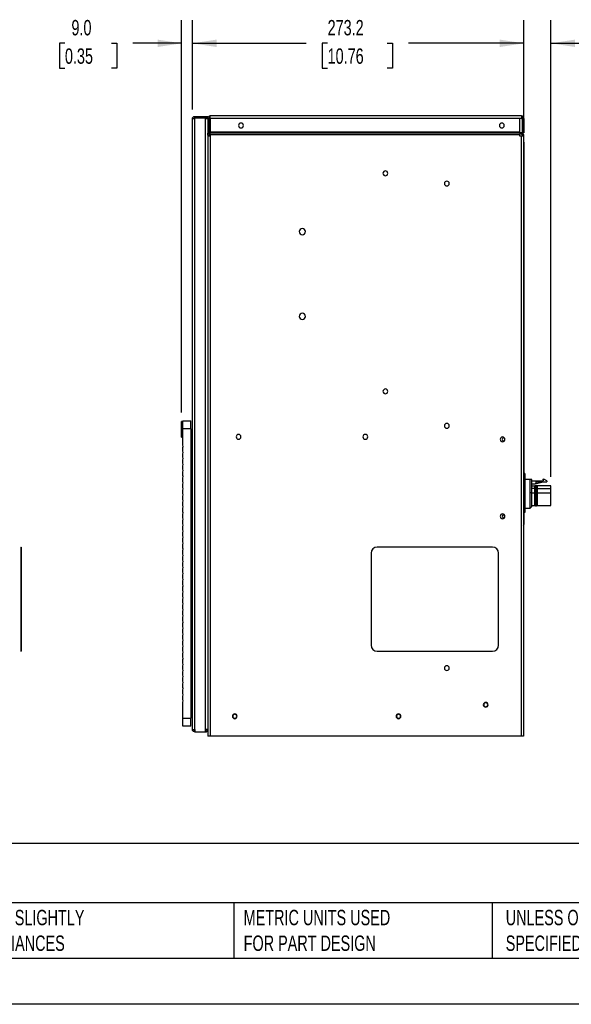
# Model space of a CAD drawing. Header units: millimetres. Extents: x 0 to 1676, y 0 to 1295.
# Tile 3 of 10: x 456 to 911, y 0 to 813. Entities that reach past the tile are written whole.
import ezdxf

# ---------------------------------------------------------------- set-up
doc = ezdxf.new("R2010")
doc.units = ezdxf.units.MM
doc.header["$LTSCALE"] = 6
doc.layers.add('DIMENSIONS', color=140, linetype='Continuous', lineweight=25)
doc.layers.add('TEXT', color=140, linetype='Continuous', lineweight=25)
doc.styles.add('SLDTEXTSTYLE0', font='TXT', dxfattribs={"width": 0.7})
doc.dimstyles.new('SLDDIMSTYLE1', dxfattribs={"dimtxt": 12.948047, "dimasz": 19.812, "dimexe": 0, "dimexo": 0.0625, "dimgap": 3.237012, "dimtad": 0, "dimtih": 1, "dimtoh": 1, "dimdec": 1, "dimrnd": 1e-09, "dimzin": 12, "dimdsep": 46, "dimtxsty": 'SLDTEXTSTYLE0', "dimsah": 1, "dimcen": 0.09, "dimadec": 0, "dimazin": 3, "dimtfac": 1, "dimtdec": 1, "dimtofl": 0, "dimtmove": 0, "dimatfit": 3, "dimfxl": 0, "dimfrac": 2, "dimtolj": 1, "dimtzin": 12, "dimarcsym": 0})
doc.dimstyles.new('SLDDIMSTYLE2', dxfattribs={"dimtxt": 12.948047, "dimasz": 19.812, "dimexe": 0, "dimexo": 0.0625, "dimgap": 3.237012, "dimtad": 0, "dimtih": 1, "dimtoh": 1, "dimdec": 1, "dimrnd": 1e-09, "dimzin": 12, "dimdsep": 46, "dimtxsty": 'SLDTEXTSTYLE0', "dimsah": 1, "dimcen": 0.09, "dimadec": 0, "dimazin": 3, "dimtfac": 1, "dimtdec": 1, "dimtmove": 0, "dimatfit": 0, "dimfxl": 0, "dimfrac": 2, "dimtolj": 1, "dimtzin": 12, "dimarcsym": 0})
doc.dimstyles.new('SLDDIMSTYLE4', dxfattribs={"dimtxt": 12.948047, "dimasz": 19.812, "dimexe": 0, "dimexo": 0.0625, "dimgap": 3.237012, "dimtad": 0, "dimtih": 1, "dimtoh": 1, "dimdec": 1, "dimrnd": 1e-09, "dimzin": 4, "dimdsep": 46, "dimtxsty": 'SLDTEXTSTYLE0', "dimsah": 1, "dimcen": 0.09, "dimadec": 0, "dimazin": 1, "dimtfac": 1, "dimtdec": 1, "dimtmove": 0, "dimatfit": 0, "dimfxl": 0, "dimfrac": 2, "dimtolj": 1, "dimtzin": 12, "dimarcsym": 0})

# ---------------------------------------------------------------- blocks, each defined once
blk = doc.blocks.new('_D_18')
at = {"layer": 'DIMENSIONS'}
for p, q in [((598.92, 738.63), (598.92, 812.34)), ((872.12, 724.8), (872.12, 812.34)), ((598.92, 793.29), (692.79, 793.29)), ((710.34, 793.29), (705.99, 793.29)), ((705.99, 793.29), (705.99, 772.72)), ((759.58, 793.29), (763.93, 793.29)), ((763.93, 793.29), (763.93, 772.72)), ((872.12, 793.29), (777.13, 793.29)), ((705.99, 772.72), (710.34, 772.72)), ((763.93, 772.72), (759.58, 772.72))]:
    blk.add_line(p, q, dxfattribs=at)
for points in [[(598.92, 793.29), (618.74, 790.25), (618.74, 796.34)], [(872.12, 793.29), (852.31, 796.34), (852.31, 790.25)]]:
    blk.add_solid(points, dxfattribs=at)
at = {"layer": 'DIMENSIONS', "char_height": 12.7, "attachment_point": 1, "style": 'SLDTEXTSTYLE0'}
for s, insert in [('273.2', (710.34, 812.56)), ('10.76', (710.34, 789.09))]:
    blk.add_mtext(s, dxfattribs=dict(at, insert=insert))
blk = doc.blocks.new('_D_19')
at = {"layer": 'DIMENSIONS'}
for p, q in [((589.97, 488.61), (589.97, 812.34)), ((598.92, 738.63), (598.92, 812.34)), ((493.75, 793.29), (489.4, 793.29)), ((489.4, 793.29), (489.4, 772.72)), ((532.22, 793.29), (536.57, 793.29)), ((536.57, 793.29), (536.57, 772.72)), ((589.97, 793.29), (549.77, 793.29)), ((598.92, 793.29), (637.02, 793.29)), ((489.4, 772.72), (493.75, 772.72)), ((536.57, 772.72), (532.22, 772.72))]:
    blk.add_line(p, q, dxfattribs=at)
for points in [[(589.97, 793.29), (570.16, 796.34), (570.16, 790.25)], [(598.92, 793.29), (618.74, 790.25), (618.74, 796.34)]]:
    blk.add_solid(points, dxfattribs=at)
at = {"layer": 'DIMENSIONS', "char_height": 12.7, "attachment_point": 1, "style": 'SLDTEXTSTYLE0'}
for s, insert in [('9.0', (499.13, 812.56)), ('0.35', (493.75, 789.09))]:
    blk.add_mtext(s, dxfattribs=dict(at, insert=insert))
blk = doc.blocks.new('_D_20')
at = {"layer": 'DIMENSIONS'}
for p, q in [((872.12, 738.98), (872.12, 812.34)), ((894.51, 435.53), (894.51, 812.34)), ((872.12, 793.29), (834.02, 793.29)), ((894.51, 793.29), (932.48, 793.29)), ((950.03, 793.29), (945.68, 793.29)), ((945.68, 793.29), (945.68, 772.72)), ((988.5, 793.29), (992.85, 793.29)), ((992.85, 793.29), (992.85, 772.72)), ((945.68, 772.72), (950.03, 772.72)), ((992.85, 772.72), (988.5, 772.72))]:
    blk.add_line(p, q, dxfattribs=at)
for points in [[(872.12, 793.29), (852.31, 796.34), (852.31, 790.25)], [(894.51, 793.29), (914.32, 790.25), (914.32, 796.34)]]:
    blk.add_solid(points, dxfattribs=at)
at = {"layer": 'DIMENSIONS', "char_height": 12.7, "attachment_point": 1, "style": 'SLDTEXTSTYLE0'}
for s, insert in [('22.4', (950.03, 812.56)), ('0.88', (950.03, 789.09))]:
    blk.add_mtext(s, dxfattribs=dict(at, insert=insert))

msp = doc.modelspace()

# ---------------------------------------------------------------- linework, layer by layer
for p, q in [((600.86, 732.94), (600.86, 731.8)), ((600.86, 732.94), (609.6, 732.94)), ((600.86, 731.8), (609.6, 731.8)), ((600.86, 731.09), (600.86, 731.7)), ((600.86, 731.7), (609.6, 731.7)), ((609.6, 732.94), (609.6, 731.8)), ((609.6, 732.94), (611.53, 732.94)), ((609.6, 731.8), (611.53, 731.8)), ((609.6, 731.7), (609.6, 731.09)), ((611.53, 732.94), (611.53, 731.8)), ((613.46, 731.36), (613.46, 733.29)), ((870.18, 733.29), (613.46, 733.29)), ((870.18, 733.29), (870.18, 731.36)), ((598.92, 226.88), (598.92, 731.01)), ((600.86, 226.79), (600.86, 731.09)), ((609.6, 226.79), (609.6, 731.09)), ((609.6, 731.09), (611.52, 731.09)), ((611.52, 731.36), (611.52, 719.04)), ((611.52, 731.36), (612.66, 731.36)), ((612.66, 731.36), (612.66, 719.04)), ((612.76, 731.36), (612.76, 719.45)), ((613.46, 731.36), (612.76, 731.36)), ((870.18, 731.36), (613.46, 731.36)), ((613.46, 731.23), (613.46, 720.01)), ((868.88, 731.23), (613.46, 731.23)), ((868.88, 720.01), (868.88, 731.23)), ((870.18, 731.36), (870.87, 731.36)), ((870.87, 731.36), (870.87, 719.45)), ((870.97, 730.67), (870.87, 730.67)), ((872.12, 731.36), (870.97, 731.36)), ((870.97, 731.36), (870.97, 719.45)), ((872.12, 731.36), (872.12, 719.45)), ((611.52, 717.45), (611.52, 719.04)), ((611.52, 719.04), (612.66, 719.04)), ((612.66, 717.45), (611.52, 717.45)), ((611.53, 717.45), (611.53, 716.53)), ((611.53, 716.53), (611.53, 221.23)), ((613.46, 716.53), (611.53, 716.53)), ((612.66, 719.04), (612.66, 717.45)), ((613.46, 719.45), (612.76, 719.45)), ((868.88, 720.01), (613.46, 720.01)), ((613.46, 719.44), (613.46, 720.01)), ((613.46, 719.44), (613.46, 719.1)), ((868.88, 719.44), (613.46, 719.44)), ((868.88, 719.1), (613.46, 719.1)), ((613.46, 717.73), (613.46, 719.1)), ((868.88, 717.73), (613.46, 717.73)), ((613.46, 717.73), (613.46, 716.53)), ((613.46, 716.53), (613.46, 221.23)), ((868.88, 720.01), (868.88, 719.44)), ((870.87, 719.45), (868.88, 719.45)), ((868.88, 719.1), (868.88, 719.44)), ((868.88, 719.1), (868.88, 717.73)), ((868.88, 716.53), (868.88, 717.73)), ((869.88, 716.53), (868.88, 716.53)), ((869.88, 716.53), (869.88, 221.23)), ((871.81, 716.53), (869.88, 716.53)), ((870.1, 718.64), (870.9, 719.44)), ((870.1, 718.64), (870.44, 718.29)), ((870.4, 718.08), (870.67, 717.81)), ((870.44, 718.29), (871.25, 719.1)), ((870.67, 717.73), (871.81, 717.73)), ((870.67, 717.73), (870.67, 716.53)), ((870.9, 719.44), (870.87, 719.48)), ((870.9, 719.44), (871.25, 719.1)), ((872.12, 719.45), (870.97, 719.45)), ((871.81, 717.73), (871.81, 716.53)), ((871.81, 716.53), (871.81, 221.23)), ((872.12, 711.67), (872.12, 717.18)), ((871.81, 711.67), (872.12, 711.67)), ((872.12, 711.67), (872.12, 396.08)), ((590.97, 481.49), (589.97, 480.99)), ((589.97, 468.19), (589.97, 480.99)), ((590.97, 475.09), (590.97, 481.59)), ((590.97, 481.59), (597.67, 481.59)), ((597.67, 475.09), (597.67, 481.59)), ((597.67, 475.09), (590.97, 475.09)), ((590.97, 461.66), (590.97, 475.09)), ((597.67, 475.09), (597.67, 236.09)), ((590.97, 467.69), (589.97, 468.19)), ((597.67, 463.59), (598.92, 463.59)), ((590.97, 456.66), (590.97, 459.51)), ((590.97, 451.66), (590.97, 454.51)), ((590.97, 446.66), (590.97, 449.51)), ((590.97, 441.66), (590.97, 444.51)), ((590.97, 436.66), (590.97, 439.51)), ((590.97, 431.66), (590.97, 434.51)), ((873.06, 438.11), (872.12, 438.11)), ((873.06, 438.11), (873.06, 422.11)), ((877.41, 433.21), (873.06, 433.21)), ((877.41, 422.11), (877.41, 433.21)), ((878.61, 422.11), (878.61, 433.21)), ((878.61, 432.26), (888.01, 432.26)), ((881.61, 429.76), (888.11, 431.26)), ((882.11, 431.26), (891.06, 431.26)), ((882.11, 431.26), (882.11, 430.26)), ((887.81, 433.41), (888.72, 433.41)), ((887.81, 433.41), (888.01, 432.26)), ((891.06, 432.06), (888.72, 433.41)), ((891.06, 432.06), (891.06, 431.26)), ((590.97, 426.66), (590.97, 429.51)), ((590.97, 421.66), (590.97, 424.51)), ((878.61, 429.76), (881.61, 429.76)), ((878.61, 427.91), (881.11, 427.91)), ((881.11, 425.81), (878.61, 425.81)), ((881.11, 425.81), (881.11, 427.91)), ((881.11, 422.11), (881.11, 425.81)), ((882.11, 430.26), (881.61, 429.76)), ((883.21, 426.71), (883.09, 426.71)), ((883.21, 425.31), (883.13, 425.31)), ((894.51, 427.91), (883.21, 427.91)), ((883.21, 427.91), (883.21, 425.81)), ((883.21, 425.81), (894.51, 425.81)), ((883.21, 425.81), (883.21, 422.11)), ((894.51, 425.81), (894.51, 427.91)), ((894.51, 422.11), (894.51, 425.81)), ((590.97, 416.66), (590.97, 419.51)), ((873.06, 422.11), (872.12, 422.11)), ((872.12, 419.15), (872.22, 419.15)), ((872.12, 417.15), (872.22, 417.15)), ((872.22, 419.15), (872.22, 417.15)), ((872.22, 417.15), (872.22, 401.15)), ((873.06, 422.11), (873.06, 406.11)), ((878.61, 422.11), (877.41, 422.11)), ((877.41, 409.61), (877.41, 422.11)), ((878.61, 410.81), (878.61, 422.11)), ((878.61, 422.11), (881.11, 422.11)), ((881.11, 411.71), (881.11, 422.11)), ((883.13, 422.11), (883.21, 422.11)), ((883.21, 422.11), (883.21, 411.71)), ((883.21, 422.11), (894.51, 422.11)), ((894.51, 411.71), (894.51, 422.11)), ((590.97, 411.66), (590.97, 414.51)), ((590.97, 406.66), (590.97, 409.51)), ((873.06, 409.61), (877.41, 409.61)), ((877.41, 409.61), (878.61, 410.81)), ((878.61, 411.71), (881.11, 411.71)), ((883.21, 411.71), (894.51, 411.71)), ((590.97, 401.66), (590.97, 404.51)), ((590.97, 396.66), (590.97, 399.51)), ((872.12, 401.15), (872.22, 401.15)), ((872.12, 399.15), (872.22, 399.15)), ((873.06, 406.11), (872.22, 406.11)), ((872.22, 401.15), (872.22, 399.15)), ((590.97, 391.66), (590.97, 394.51)), ((871.81, 396.08), (872.12, 396.08)), ((590.97, 386.66), (590.97, 389.51)), ((590.97, 381.66), (590.97, 384.51)), ((457.49, 377.44), (457.49, 372.44)), ((457.49, 377.44), (457.69, 377.44)), ((457.69, 377.44), (457.69, 372.44)), ((590.97, 376.66), (590.97, 379.51)), ((590.97, 371.66), (590.97, 374.51)), ((846.25, 377.44), (751.25, 377.44)), ((457.49, 372.44), (457.69, 372.44)), ((457.49, 372.44), (457.49, 296.44)), ((457.69, 372.44), (457.69, 296.44)), ((590.97, 366.66), (590.97, 369.51)), ((746.25, 372.44), (746.25, 296.44)), ((851.25, 296.44), (851.25, 372.44)), ((590.97, 361.66), (590.97, 364.51)), ((590.97, 356.66), (590.97, 359.51)), ((590.97, 351.66), (590.97, 354.51)), ((590.97, 346.66), (590.97, 349.51)), ((590.97, 341.66), (590.97, 344.51)), ((590.97, 336.66), (590.97, 339.51)), ((590.97, 331.66), (590.97, 334.51)), ((590.97, 326.66), (590.97, 329.51)), ((590.97, 321.66), (590.97, 324.51)), ((590.97, 316.66), (590.97, 319.51)), ((590.97, 311.66), (590.97, 314.51)), ((590.97, 306.66), (590.97, 309.51)), ((590.97, 301.66), (590.97, 304.51)), ((457.49, 296.44), (457.49, 291.44)), ((457.49, 296.44), (457.69, 296.44)), ((457.69, 296.44), (457.69, 291.44)), ((590.97, 296.66), (590.97, 299.51)), ((590.97, 291.66), (590.97, 294.51)), ((457.49, 291.44), (457.69, 291.44)), ((590.97, 286.66), (590.97, 289.51)), ((590.97, 281.66), (590.97, 284.51)), ((751.25, 291.44), (846.25, 291.44)), ((590.97, 276.66), (590.97, 279.51)), ((590.97, 271.66), (590.97, 274.51)), ((590.97, 266.66), (590.97, 269.51)), ((590.97, 261.66), (590.97, 264.51)), ((590.97, 256.66), (590.97, 259.51)), ((590.97, 251.66), (590.97, 254.51)), ((590.97, 236.09), (590.97, 249.51)), ((597.67, 247.59), (598.92, 247.59)), ((590.97, 229.59), (590.97, 236.09)), ((590.97, 236.09), (597.67, 236.09)), ((597.67, 229.59), (597.67, 236.09)), ((597.67, 229.59), (590.97, 229.59)), ((600.86, 226.79), (600.86, 224.94)), ((600.86, 224.94), (609.6, 224.94)), ((609.6, 224.94), (609.6, 226.79)), ((611.53, 226.79), (609.6, 226.79)), ((609.6, 226.09), (610.39, 226.09)), ((609.6, 224.94), (610.39, 224.94)), ((610.39, 226.09), (610.39, 224.94)), ((613.46, 221.23), (611.53, 221.23)), ((869.88, 221.23), (613.46, 221.23)), ((871.81, 221.23), (869.88, 221.23))]:
    msp.add_line(p, q)
at = {"color": 7, "linetype": 'Continuous'}
msp.add_line((1676.41, 0.02), (0.01, 0.02), dxfattribs=at)
at = {"flags": 128}
msp.add_lwpolyline([(870.98, 719.37), (870.98, 719.37), (870.97, 719.45)], dxfattribs=at)
for centre, radius, start, end in [((609.6, 731.01), 0.79, 6.02303, 90), ((609.6, 731.01), 1.93, 4.84254, 24.12264), ((613.46, 731.36), 1.94, 90, 180), ((613.46, 731.36), 0.794, 90, 180), ((870.18, 731.36), 1.94, 0, 90), ((870.18, 731.36), 0.794, 0, 90), ((638.97, 725.45), 2, 0, 180), ((638.97, 725.45), 2, 180, 0), ((853.97, 725.45), 2, 0, 180), ((853.97, 725.45), 2, 180, 0), ((871.46, 720.01), 1.94, 196.63748, 225), ((871.77, 719.45), 1.94, 199.27129, 225), ((869.88, 717.73), 0.794, 0, 45), ((869.88, 717.73), 1.94, 0, 45), ((870.18, 717.18), 1.94, 0, 38.05056), ((757.98, 685.96), 1.98, 0, 180), ((757.98, 685.96), 1.98, 180, 0), ((808.64, 677.53), 1.98, 0, 180), ((808.64, 677.53), 1.98, 180, 0), ((689.46, 637.9), 2.58, 0, 180), ((689.46, 637.9), 2.58, 180, 0), ((689.46, 567.9), 2.58, 0, 180), ((689.46, 567.9), 2.58, 180, 0), ((757.98, 505.96), 1.98, 0, 180), ((757.98, 505.96), 1.98, 180, 0), ((808.64, 477.53), 1.98, 0, 180), ((808.64, 477.53), 1.98, 180, 0), ((636.93, 468.44), 1.98, 0, 180), ((636.93, 468.44), 1.98, 180, 0), ((741.44, 468.44), 1.98, 0, 180), ((741.44, 468.44), 1.98, 180, 0), ((854.61, 466.34), 1.98, 0, 180), ((854.61, 466.34), 1.98, 180, 0), ((855.99, 466.34), 1.65, 98.91806, 180), ((855.99, 466.34), 1.65, 180, 261.08194), ((588.17, 460.59), 3, 338.96053, 21.03947), ((588.17, 455.59), 3, 338.96053, 21.03947), ((588.17, 450.59), 3, 338.96053, 21.03947), ((588.17, 445.59), 3, 338.96053, 21.03947), ((588.17, 440.59), 3, 338.96053, 21.03947), ((588.17, 435.59), 3, 338.96053, 21.03947), ((588.17, 430.59), 3, 338.96053, 21.03947), ((588.17, 425.59), 3, 338.96053, 21.03947), ((588.17, 420.59), 3, 338.96053, 21.03947), ((588.17, 415.59), 3, 338.96053, 21.03947), ((588.17, 410.59), 3, 338.96053, 21.03947), ((588.17, 405.59), 3, 338.96053, 21.03947), ((588.17, 400.59), 3, 338.96053, 21.03947), ((854.61, 402.84), 1.98, 0, 180), ((854.61, 402.84), 1.98, 180, 0), ((855.99, 402.84), 1.65, 98.91806, 180), ((855.99, 402.84), 1.65, 180, 261.08194), ((588.17, 395.59), 3, 338.96053, 21.03947), ((588.17, 390.59), 3, 338.96053, 21.03947), ((870.18, 396.08), 1.94, 327.51165, 0), ((588.17, 385.59), 3, 338.96053, 21.03947), ((588.17, 380.59), 3, 338.96053, 21.03947), ((588.17, 375.59), 3, 338.96053, 21.03947), ((751.25, 372.44), 5, 90, 180), ((846.25, 372.44), 5, 0, 90), ((588.17, 370.59), 3, 338.96053, 21.03947), ((588.17, 365.59), 3, 338.96053, 21.03947), ((588.17, 360.59), 3, 338.96053, 21.03947), ((588.17, 355.59), 3, 338.96053, 21.03947), ((588.17, 350.59), 3, 338.96053, 21.03947), ((588.17, 345.59), 3, 338.96053, 21.03947), ((588.17, 340.59), 3, 338.96053, 21.03947), ((588.17, 335.59), 3, 338.96053, 21.03947), ((588.17, 330.59), 3, 338.96053, 21.03947), ((588.17, 325.59), 3, 338.96053, 21.03947), ((588.17, 320.59), 3, 338.96053, 21.03947), ((588.17, 315.59), 3, 338.96053, 21.03947), ((588.17, 310.59), 3, 338.96053, 21.03947), ((588.17, 305.59), 3, 338.96053, 21.03947), ((588.17, 300.59), 3, 338.96053, 21.03947), ((588.17, 295.59), 3, 338.96053, 21.03947), ((751.25, 296.44), 5, 180, 270), ((846.25, 296.44), 5, 270, 0), ((588.17, 290.59), 3, 338.96053, 21.03947), ((588.17, 285.59), 3, 338.96053, 21.03947), ((588.17, 280.59), 3, 338.96053, 21.03947), ((588.17, 275.59), 3, 338.96053, 21.03947), ((808.64, 277.53), 1.98, 0, 180), ((808.64, 277.53), 1.98, 180, 0), ((588.17, 270.59), 3, 338.96053, 21.03947), ((588.17, 265.59), 3, 338.96053, 21.03947), ((588.17, 260.59), 3, 338.96053, 21.03947), ((588.17, 255.59), 3, 338.96053, 21.03947), ((588.17, 250.59), 3, 338.96053, 21.03947), ((840.71, 247.29), 1.98, 0, 180), ((840.71, 247.29), 1.98, 180, 0), ((840.71, 247.29), 1.64, 0, 180), ((840.71, 247.29), 1.64, 180, 0), ((633.81, 237.76), 1.98, 0, 180), ((633.81, 237.76), 1.98, 180, 0), ((633.81, 237.76), 1.64, 0, 180), ((633.81, 237.76), 1.64, 180, 0), ((768.81, 237.76), 1.98, 0, 180), ((768.81, 237.76), 1.98, 180, 0), ((768.81, 237.76), 1.64, 0, 180), ((768.81, 237.76), 1.64, 180, 0), ((609.6, 226.88), 0.79, 270, 353.97697), ((609.6, 226.88), 1.93, 294.12264, 357.54222)]:
    msp.add_arc(centre, radius, start, end)
for points, knots in [([(598.92, 731.01), (598.92, 731.26), (598.97, 731.52), (599.17, 731.98), (599.31, 732.2), (599.67, 732.56), (599.88, 732.7), (600.35, 732.89), (600.6, 732.94), (600.86, 732.94)], [0, 0, 0, 0, 0.25, 0.25, 0.5, 0.5, 0.75, 0.75, 1, 1, 1, 1]), ([(600.86, 731.8), (600.65, 731.8), (600.44, 731.72), (600.15, 731.42), (600.07, 731.22), (600.07, 731.01)], [0, 0, 0, 0, 0.5, 0.5, 1, 1, 1, 1]), ([(600.86, 731.09), (600.6, 731.09), (600.35, 731.08), (599.88, 731.07), (599.67, 731.06), (599.31, 731.05), (599.17, 731.04), (598.97, 731.02), (598.92, 731.02), (598.92, 731.01)], [0, 0, 0, 0, 0.25, 0.25, 0.5, 0.5, 0.75, 0.75, 1, 1, 1, 1]), ([(878.61, 433.21), (878.59, 433.21), (878.54, 433.21), (878.46, 433.21), (878.36, 433.21), (878.26, 433.21), (878.14, 433.21), (878.02, 433.21), (877.88, 433.21), (877.73, 433.21), (877.58, 433.21), (877.47, 433.21), (877.41, 433.21)], [0, 0, 0, 0, 0.0953485, 0.1911911, 0.2877481, 0.3852303, 0.4838384, 0.5837617, 0.6851786, 0.7882557, 0.8931482, 1, 1, 1, 1]), ([(882.11, 428.17), (882, 428.16), (881.78, 428.15), (881.47, 428), (881.22, 427.77), (881.14, 427.56), (881.11, 427.46)], [0, 0, 0, 0, 0.2475024, 0.5086901, 0.7643349, 1, 1, 1, 1]), ([(881.11, 424.87), (881.13, 424.9), (881.18, 424.93), (881.3, 424.99), (881.38, 425.01), (881.57, 425.05), (881.68, 425.07), (881.9, 425.09), (882.01, 425.09), (882.11, 425.09)], [0.679457, 0.679457, 0.679457, 0.679457, 0.7502996, 0.7502996, 0.822914, 0.822914, 0.8955284, 0.8955284, 0.9681428, 0.9681428, 0.9681428, 0.9681428]), ([(882.11, 428.17), (882.11, 428.18), (882.11, 428.16), (882.11, 428.1), (882.11, 428.05), (882.11, 427.84), (882.11, 427.63), (882.11, 427.08), (882.11, 426.74), (882.11, 425.97), (882.11, 425.55), (882.11, 425.09)], [0, 0, 0, 0, 0.125, 0.125, 0.25, 0.25, 0.5, 0.5, 0.75, 0.75, 1, 1, 1, 1]), ([(882.11, 428.17), (882.23, 428.17), (882.36, 428.15), (882.61, 428.07), (882.73, 428), (882.93, 427.82), (883.01, 427.72), (883.11, 427.49), (883.13, 427.38), (883.13, 427.27)], [0, 0, 0, 0, 0.25, 0.25, 0.5, 0.5, 0.75, 0.75, 1, 1, 1, 1]), ([(883.08, 427.56), (883.04, 427.65), (882.94, 427.83), (882.7, 428.02), (882.41, 428.13), (882.21, 428.13), (882.11, 428.13)], [0, 0, 0, 0, 0.237711, 0.491309, 0.749788, 1, 1, 1, 1]), ([(882.11, 425.09), (882.23, 425.09), (882.36, 425.09), (882.61, 425.06), (882.73, 425.04), (882.93, 424.98), (883.01, 424.95), (883.11, 424.88), (883.13, 424.84), (883.13, 424.8)], [0, 0, 0, 0, 0.25, 0.25, 0.5, 0.5, 0.75, 0.75, 1, 1, 1, 1]), ([(882.11, 425.09), (882.11, 424.03), (882.11, 421.89), (882.11, 418.61), (882.11, 415.7), (882.11, 413.38), (882.11, 411.99), (882.11, 411.41), (882.11, 411.58), (882.11, 411.59)], [0, 0, 0, 0, 0.165393, 0.3327297, 0.5001417, 0.666204, 0.8292694, 0.9939486, 1, 1, 1, 1]), ([(883.13, 427.27), (883.13, 427.28), (883.13, 427.25), (883.13, 427.09), (883.13, 426.93), (883.13, 426.68), (883.13, 426.32), (883.13, 425.62), (883.13, 425.09), (883.13, 424.8)], [0, 0, 0, 0, 0.138133, 0.276267, 0.405155, 0.4144, 0.6096, 0.8048, 1, 1, 1, 1]), ([(883.13, 424.8), (883.13, 424.09), (883.13, 423.36), (883.13, 421.87), (883.13, 421.12), (883.13, 419.65), (883.13, 418.93), (883.13, 417.56), (883.13, 416.91), (883.13, 415.12), (883.13, 414.14), (883.13, 413.15), (883.13, 412.9), (883.13, 412.56), (883.13, 412.47), (883.13, 412.46)], [0, 0, 0, 0, 0.319452, 0.319452, 0.638904, 0.638904, 0.958357, 0.958357, 1.277809, 1.277809, 1.916713, 1.916713, 2.236166, 2.236166, 2.555618, 2.555618, 2.555618, 2.555618]), ([(881.11, 412.27), (881.14, 412.18), (881.22, 411.97), (881.47, 411.74), (881.78, 411.59), (882, 411.58), (882.11, 411.57)], [0, 0, 0, 0, 0.235344, 0.490625, 0.751852, 1, 1, 1, 1]), ([(882.11, 411.57), (882.24, 411.58), (882.5, 411.6), (882.79, 411.78), (882.97, 411.97), (883.07, 412.13), (883.12, 412.3), (883.13, 412.41), (883.13, 412.46)], [0, 0, 0, 0, 0.254678, 0.520664, 0.650413, 0.774243, 0.890908, 1, 1, 1, 1]), ([(598.92, 226.88), (598.92, 226.87), (598.97, 226.86), (599.17, 226.85), (599.31, 226.84), (599.67, 226.83), (599.88, 226.82), (600.35, 226.81), (600.6, 226.8), (600.86, 226.79)], [0, 0, 0, 0, 0.25, 0.25, 0.5, 0.5, 0.75, 0.75, 1, 1, 1, 1]), ([(600.86, 224.94), (600.6, 224.94), (600.35, 224.99), (599.88, 225.19), (599.67, 225.33), (599.31, 225.69), (599.17, 225.9), (598.97, 226.37), (598.92, 226.62), (598.92, 226.88)], [0, 0, 0, 0, 0.25, 0.25, 0.5, 0.5, 0.75, 0.75, 1, 1, 1, 1]), ([(600.07, 226.88), (600.07, 226.67), (600.15, 226.46), (600.44, 226.17), (600.65, 226.09), (600.86, 226.09)], [0, 0, 0, 0, 0.5, 0.5, 1, 1, 1, 1])]:
    msp.add_open_spline(points, degree=3, knots=knots)
at = {"layer": 'TEXT'}
for p, q in [((1638.3, 132.76), (38.1, 132.76)), ((1638.3, 83.82), (38.1, 83.82)), ((632.91, 83.82), (632.91, 38.1)), ((845.99, 83.82), (845.99, 38.1)), ((38.1, 38.1), (1638.3, 38.1))]:
    msp.add_line(p, q, dxfattribs=at)

# ---------------------------------------------------------------- texts
at = {"layer": 'TEXT', "attachment_point": 1, "style": 'SLDTEXTSTYLE0'}
for s, insert, char_height in [('PFANNENBERG DTS AIR CONDITIONER', (47.79, 120.14), 22.225), ("PART DIMENSIONS MAY DIFFER SLIGHTLY ^JDUE TO MANUFACTURER'S VARIANCES", (263.48, 77.98), 12.7), ('METRIC UNITS USED ^JFOR PART DESIGN', (641.12, 77.98), 12.7), ('UNLESS OTHERWISE ^JSPECIFIED UNITS ARE:', (857.21, 77.98), 12.7)]:
    msp.add_mtext(s, dxfattribs=dict(at, insert=insert, char_height=char_height))

# ---------------------------------------------------------------- dimensions: what is measured, and where the dimension line sits
at = {"layer": 'DIMENSIONS'}
for base, p1, p2, dimstyle, picture, middle in [((598.92342912, 793.29378051), (589.97342912, 480.9853806), (598.92342912, 731.01078064), 'SLDDIMSTYLE4', '_D_19', (512.98439885, 793.29378051)), ((872.12, 793.29), (598.92, 731.01), (872.12, 717.18), 'SLDDIMSTYLE1', '_D_18', (734.96, 793.29))]:
    dim = msp.add_linear_dim(base=base, p1=p1, p2=p2, dimstyle=dimstyle, dxfattribs=at)
    dim.commit()
    dim.dimension.update_dxf_attribs({"geometry": picture, "text_midpoint": middle, "dimtype": 160})
dim = msp.add_linear_dim(base=(894.51, 793.29), p1=(872.12, 731.36), p2=(894.51, 427.91), angle=0, dimstyle='SLDDIMSTYLE2', dxfattribs=at)
dim.commit()
dim.dimension.update_dxf_attribs({"geometry": '_D_20', "text_midpoint": (969.27, 793.29), "dimtype": 160})

doc.saveas('drawing.dxf')
